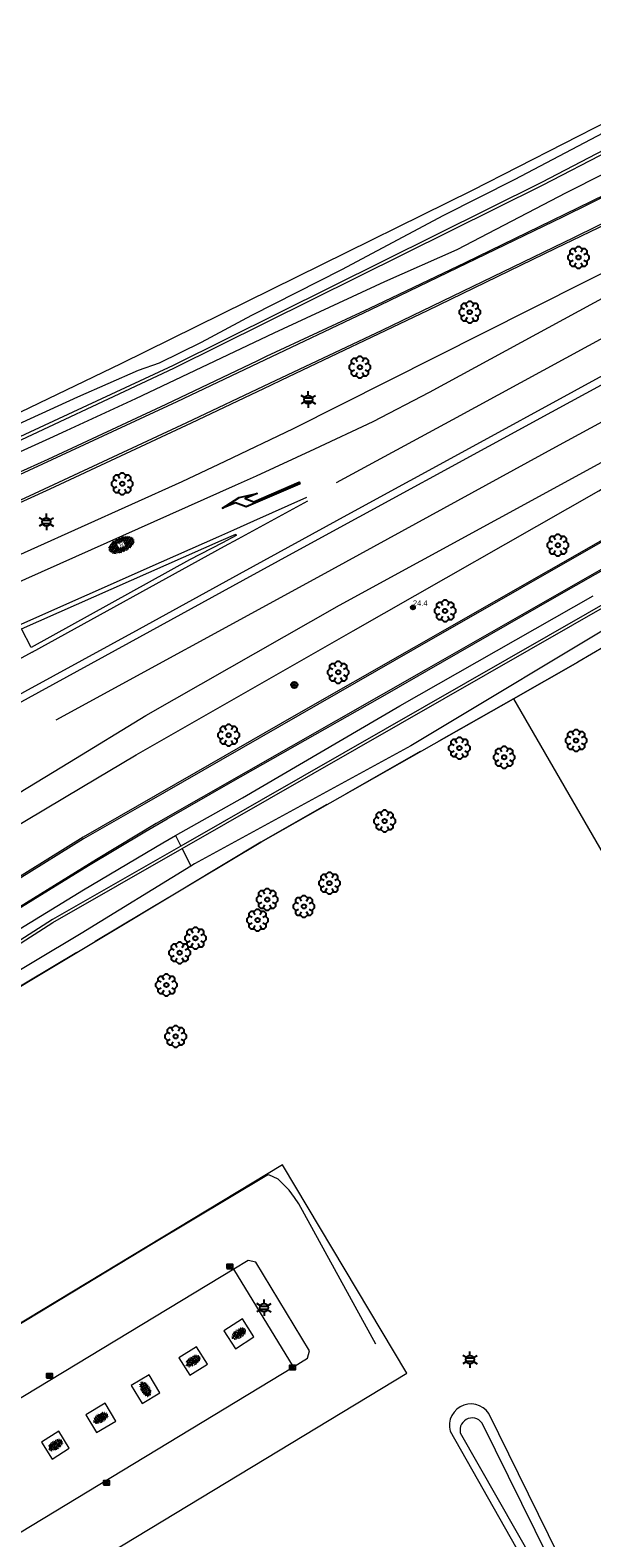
# Model space of a CAD drawing. Header units: metres. Extents: x 181682 to 183922, y 386244 to 387136.
# Tile 45 of 62: x 182940 to 182992, y 386692 to 386832. Entities that reach past the tile are written whole.
import ezdxf
from ezdxf.enums import TextEntityAlignment as Align

# ---------------------------------------------------------------- set-up
doc = ezdxf.new("R2010")
doc.units = ezdxf.units.M
doc.linetypes.add('IE-TERREINAFSCHEIDING', pattern=[10, 8, -2])
for name, color, linetype, lineweight in [('B-WE-GR-BOOM-S', 251, 'Continuous', 25), ('B-WE-GR-HAAG-GV', 251, 'GR-HAAG1', 13), ('B-WE-IE-TERREINAFSCHEIDING-G', 251, 'IE-TERREINAFSCHEIDING', 18), ('B-WE-IE-TERREINAFSCHEIDING_KUNSTMATIG_HEKWERK-G', 251, 'IE-TERREINAFSCHEIDING-KUNSTMATIG', 18), ('B-WE-KL-ET_LS_OV_LICHTMAST-S', 251, 'Continuous', 25), ('B-WE-OG-TOPOGRAFIE_TERREIN_AGRARISCH-GV', 251, 'Continuous', 18), ('B-WE-OG-TOPOGRAFIE_TERREIN_GROEN-SV', 251, 'Continuous', 25), ('B-WE-OG-TOPOGRAFIE_WATER-GV', 251, 'Continuous', 18), ('B-WE-OG-TOPOGRAFIE_WEG_BERM-GV', 251, 'Continuous', 18), ('B-WE-OG-TOPOGRAFIE_WEG_PARKEERPLAATS-GV', 251, 'Continuous', 18), ('B-WE-OG-TOPOGRAFIE_WEG_RIJWEG-GV', 251, 'Continuous', 18), ('B-WE-OG-TOPOGRAFIE_WEG_RIJWEG-SV', 251, 'Continuous', 25), ('B-WE-OG-TOPOGRAFIE_WEG_RIJWIELPAD-GV', 251, 'Continuous', 18), ('B-WE-OG-TOPOGRAFIE_WEG_VERHARD-G', 251, 'Continuous', 18), ('B-WE-RI-HWA_KOLK-S', 251, 'Continuous', 25), ('B-WE-VW-MARKERING-G', 251, 'Continuous', 18), ('B-WE-VW-MARKERING_PIJL-S', 251, 'Continuous', 25), ('B-WE-VW-VERKEERSTEKEN_BORD-S', 251, 'Continuous', 25), ('Label_puntobject', 7, 'Continuous', 25)]:
    doc.layers.add(name, color=color, linetype=linetype, lineweight=lineweight)
doc.layers.add('B-WE-IE-MEUBILAIR_WEGMEUBILAIR-S', color=251, linetype='Continuous')
doc.styles.add('NLCS-ISO', font='NLCS-ISO.ttf')
doc.styles.get("Standard").update_dxf_attribs({"font": 'arial.ttf'})
doc.linetypes.add('GR-HAAG1', pattern='A,6,[176,NLCS.SHX,S=0.125,R=0,X=0,Y=0],-2', length=8)
doc.linetypes.add('IE-TERREINAFSCHEIDING-KUNSTMATIG', pattern='A,4,[82,NLCS.SHX,S=0.75,R=90,X=0,Y=0],4,-2', length=10)

# ---------------------------------------------------------------- blocks, each defined once
blk = doc.blocks.new('SIE-WEG_VERKEERSBORD_ROND-SO')
for radius in [0.3, 0.3, 0.12]:
    blk.add_circle((0, 0), radius)
blk = doc.blocks.new('B-SIE-WEG_LICHTMAST-SO')
at = {"ltscale": 0.1}
for p, q in [((-0.33, 0.19), (-0.67, 0.39)), ((0, 0.39), (0, 0.77)), ((0.33, 0.19), (0.67, 0.39)), ((-0.33, -0.19), (-0.67, -0.39)), ((0, -0.39), (0, -0.77)), ((0.33, -0.19), (0.67, -0.39))]:
    blk.add_line(p, q, dxfattribs=at)
at = {"flags": 128}
for points in [[(-0.35, 0.15), (0.35, 0.15)], [(-0.35, -0.15), (0.35, -0.15)]]:
    blk.add_lwpolyline(points, dxfattribs=at)
at = {"ltscale": 0.1}
blk.add_circle((0, 0), 0.386, dxfattribs=at)
at = {"style": 'NLCS-ISO'}
blk.add_attdef('TYPE', text='', height=0.549, dxfattribs=at).set_placement((0, 0.77), align=Align.BOTTOM_CENTER)
blk = doc.blocks.new('SIE-WEG_PAAL_ALGEMEEN_TYPE_02-SO')
at = {"ltscale": 0.5}
h = blk.add_hatch(color=256, dxfattribs=at)
h.paths.add_polyline_path([(0, 0), (0.1875, 0, 0.41421356), (0, 0.1875)])
h.paths.add_polyline_path([(0, -0.1875), (0, 0), (-0.1875, 0, 0.41421356)])
for p, q in [((-0.1875, 0), (0.1875, 0)), ((0, -0.1875), (0, 0.1875))]:
    blk.add_line(p, q, dxfattribs=at)
blk.add_circle((0, 0), 0.1875, dxfattribs=at)
blk = doc.blocks.new('B-SRI-KOLK_COMBINATIE-SO')
for p, q in [((-0.28125, 0), (0.28125, 0.375)), ((0.28125, 0), (-0.28125, 0.375))]:
    blk.add_line(p, q)
at = {"flags": 128}
blk.add_lwpolyline([(-0.28125, 0), (0.28125, 0), (0.28125, 0.375), (-0.28125, 0.375)], close=True, dxfattribs=at)
blk = doc.blocks.new('SGR-BOOM_01')
at = {"layer": 'B-WE-GR-BOOM-S'}
for points in [[(-0.5, 0.25, 0), (-0.75, 0.38, 0), (-1, 0.12, 0), (-1, -0.12, 0), (-0.75, -0.38, 0), (-0.5, -0.25, 0)], [(-0.33, 0.8, 0), (-0.62, 0.8, 0), (-0.8, 0.62, 0), (-0.8, 0.33, 0)], [(0.25, 0.5, 0), (0.38, 0.75, 0), (0.12, 1, 0), (-0.12, 1, 0), (-0.38, 0.75, 0), (-0.25, 0.5, 0)], [(0.8, 0.33, 0), (0.8, 0.62, 0), (0.62, 0.8, 0), (0.33, 0.8, 0)], [(0.5, -0.25, 0), (0.75, -0.38, 0), (1, -0.12, 0), (1, 0.12, 0), (0.75, 0.38, 0), (0.5, 0.25, 0)], [(-0.8, -0.33, 0), (-0.8, -0.62, 0), (-0.62, -0.8, 0), (-0.33, -0.8, 0)], [(-0.25, -0.5, 0), (-0.38, -0.75, 0), (-0.12, -1, 0), (0.12, -1, 0), (0.38, -0.75, 0), (0.25, -0.5, 0)], [(0.33, -0.8, 0), (0.62, -0.8, 0), (0.8, -0.62, 0), (0.8, -0.33, 0)]]:
    blk.add_polyline3d(points, dxfattribs=at)
blk.add_circle((0, 0), 0.2, dxfattribs=at)
blk.add_circle((0, 0), 0.2, dxfattribs=at)
blk = doc.blocks.new('B-SVW-MARKERING_PIJL_RA_7.5')
blk.add_polyline3d([(0, 0, 0), (0, 0.07, 0), (5.45, 0.07, 0), (6.2, -0.68, 0), (7.5, -0.68, 0), (5.7, -0.98, 0), (4, -0.68, 0), (5.2, -0.68, 0), (4.6, -0.08, 0), (0, -0.08, 0)], close=True)
blk = doc.blocks.new('SGR-GRAS_01-SO')
at = {"ltscale": 0.1}
for p, q in [((-1.96, -0.07), (-1.98, 0)), ((-1.93, 0.19), (-1.93, 0.24)), ((-1.89, 0.24), (-1.92, 0.25)), ((-1.67, 0.02), (-1.6, 0.04)), ((-1.6, 0.24), (-1.65, 0.29)), ((-1.53, 0.32), (-1.6, 0.35)), ((-1.45, 0.64), (-1.52, 0.66)), ((-1.52, 0.19), (-1.44, 0.19)), ((-1.47, 0.58), (-1.48, 0.65)), ((-1.43, 0.48), (-1.35, 0.5)), ((-1.36, 0.21), (-1.43, 0.23)), ((-1.42, 0.13), (-1.36, 0.17)), ((-1.38, 0.11), (-1.32, 0.16)), ((-1.37, 0.01), (-1.38, 0.08)), ((-1.33, 0.11), (-1.33, 0.19)), ((-1.3, 0.76), (-1.32, 0.77)), ((-1.28, 0.68), (-1.28, 0.76)), ((-1.17, 0.39), (-1.23, 0.43)), ((-1.17, 0.24), (-1.22, 0.29)), ((-1.15, 0.65), (-1.21, 0.7)), ((-1.11, 0.17), (-1.04, 0.19)), ((-1.03, 0.03), (-1.1, 0.07)), ((-0.94, 0.84), (-1, 0.88)), ((-0.97, 0.51), (-0.92, 0.57)), ((-0.89, 0.5), (-0.97, 0.52)), ((-0.94, 0.19), (-0.87, 0.19)), ((-0.92, 0.42), (-0.86, 0.46)), ((-0.89, 0.81), (-0.82, 0.81)), ((-0.87, 0.66), (-0.89, 0.73)), ((-0.8, 0.06), (-0.88, 0.08)), ((-0.87, 0.62), (-0.8, 0.64)), ((-0.8, 0.47), (-0.87, 0.51)), ((-0.75, 0.24), (-0.8, 0.29)), ((-0.77, 0.09), (-0.79, 0.16)), ((-0.73, 0.65), (-0.78, 0.7)), ((-0.74, 0.03), (-0.73, 0.11)), ((-0.67, 0.11), (-0.73, 0.14)), ((-0.69, 0.61), (-0.68, 0.68)), ((-0.58, 0.92), (-0.64, 0.96)), ((-0.56, 0.92), (-0.51, 0.97)), ((-0.56, 0.32), (-0.48, 0.34)), ((-0.44, 0.55), (-0.51, 0.59)), ((-0.43, 0.78), (-0.5, 0.8)), ((-0.42, 0.71), (-0.36, 0.74)), ((-0.34, 0.35), (-0.41, 0.37)), ((-0.32, 0.24), (-0.38, 0.29)), ((-0.31, 0.19), (-0.37, 0.22)), ((-0.37, 0.19), (-0.29, 0.19)), ((-0.31, 0.65), (-0.36, 0.7)), ((-0.32, 0.81), (-0.24, 0.81)), ((-0.32, 0.77), (-0.24, 0.79)), ((-0.28, 0.73), (-0.29, 0.81)), ((-0.21, 1), (-0.27, 1.03)), ((-0.24, 0.02), (-0.17, 0.04)), ((-0.18, 0.17), (-0.19, 0.24)), ((-0.08, 0.63), (-0.14, 0.67)), ((-0.14, -0.04), (-0.14, 0.03)), ((-0.09, 0.53), (-0.09, 0.6)), ((-0.08, 0.16), (-0.03, 0.21)), ((-0.07, 0.19), (0, 0.23)), ((0.06, 0.27), (-0.01, 0.3)), ((0, 0.47), (0.07, 0.49)), ((0.1, 0.24), (0.05, 0.29)), ((0.13, 0.64), (0.06, 0.66)), ((0.07, 0.99), (0.14, 1.03)), ((0.12, 0.65), (0.07, 0.7)), ((0.22, 0.2), (0.15, 0.22)), ((0.21, 0.19), (0.28, 0.19)), ((0.29, 0.71), (0.22, 0.75)), ((0.24, 0.92), (0.31, 0.94)), ((0.26, 0.81), (0.33, 0.81)), ((0.32, 0.81), (0.3, 0.89)), ((0.31, 0.17), (0.39, 0.19)), ((0.32, 0.57), (0.38, 0.62)), ((0.42, 0.34), (0.36, 0.38)), ((0.42, 0.25), (0.4, 0.32)), ((0.43, 0.48), (0.49, 0.51)), ((0.53, 0.24), (0.47, 0.29)), ((0.54, 0.65), (0.49, 0.7)), ((0.56, -0.02), (0.49, 0.02)), ((0.5, 0.45), (0.51, 0.53)), ((0.59, 0.93), (0.52, 0.94)), ((0.55, 0.62), (0.63, 0.64)), ((0.65, 0.79), (0.58, 0.83)), ((0.68, 0.49), (0.61, 0.51)), ((0.77, 0.05), (0.7, 0.07)), ((0.78, 0.42), (0.72, 0.46)), ((0.78, 0.19), (0.86, 0.19)), ((0.83, 0.81), (0.91, 0.81)), ((0.92, 0.06), (0.85, 0.09)), ((0.87, 0.31), (0.94, 0.33)), ((0.95, 0.24), (0.9, 0.29)), ((0.91, 0.89), (0.91, 0.92)), ((0.97, 0.65), (0.91, 0.7)), ((0.93, 0.76), (0.99, 0.8)), ((1.01, 0.87), (0.95, 0.91)), ((1.01, 0.33), (1, 0.4)), ((1.15, 0.78), (1.08, 0.8)), ((1.15, 0.5), (1.08, 0.54)), ((1.1, 0.38), (1.1, 0.45)), ((1.11, 0.77), (1.18, 0.79)), ((1.24, 0.34), (1.17, 0.36)), ((1.18, 0.01), (1.26, 0.03)), ((1.21, 0.21), (1.26, 0.26)), ((1.28, 0.14), (1.22, 0.17)), ((1.28, 0.25), (1.35, 0.29)), ((1.37, 0.24), (1.32, 0.29)), ((1.39, 0.65), (1.34, 0.7)), ((1.36, 0.19), (1.43, 0.19)), ((1.42, 0.46), (1.5, 0.48)), ((1.51, 0.58), (1.44, 0.62)), ((1.64, 0.21), (1.58, 0.25)), ((1.61, 0.41), (1.59, 0.48)), ((1.69, 0.3), (1.7, 0.37)), ((1.79, 0.19), (1.72, 0.21)), ((1.74, 0.16), (1.81, 0.18)), ((1.8, 0.24), (1.75, 0.29)), ((1.93, 0.19), (1.95, 0.19)), ((-1.92, -0.16), (-1.85, -0.12)), ((-1.82, -0.08), (-1.9, -0.06)), ((-1.76, -0.13), (-1.82, -0.09)), ((-1.78, -0.3), (-1.73, -0.25)), ((-1.62, -0.5), (-1.69, -0.46)), ((-1.63, -0.57), (-1.68, -0.52)), ((-1.61, -0.17), (-1.67, -0.11)), ((-1.57, -0.44), (-1.49, -0.44)), ((-1.54, -0.66), (-1.5, -0.64)), ((-1.4, -0.05), (-1.46, -0.01)), ((-1.38, -0.46), (-1.38, -0.39)), ((-1.35, -0.28), (-1.28, -0.26)), ((-1.27, -0.23), (-1.34, -0.21)), ((-1.26, -0.42), (-1.33, -0.38)), ((-1.27, -0.56), (-1.28, -0.48)), ((-1.21, -0.57), (-1.26, -0.52)), ((-1.18, -0.67), (-1.25, -0.65)), ((-1.19, -0.17), (-1.24, -0.11)), ((-1.13, -0.78), (-1.19, -0.75)), ((-1.06, -0.39), (-1, -0.35)), ((-1.04, -0.58), (-0.97, -0.57)), ((-0.99, -0.44), (-0.92, -0.44)), ((-0.9, -0.34), (-0.96, -0.3)), ((-0.9, -0.65), (-0.84, -0.6)), ((-0.84, -0.94), (-0.85, -0.93)), ((-0.78, -0.57), (-0.84, -0.52)), ((-0.76, -0.7), (-0.83, -0.67)), ((-0.76, -0.17), (-0.82, -0.11)), ((-0.8, -0.13), (-0.73, -0.11)), ((-0.71, -0.38), (-0.79, -0.36)), ((-0.79, -0.54), (-0.78, -0.46)), ((-0.72, -0.89), (-0.65, -0.87)), ((-0.71, -0.9), (-0.64, -0.86)), ((-0.62, -0.82), (-0.7, -0.8)), ((-0.67, -0.48), (-0.69, -0.4)), ((-0.53, -0.26), (-0.6, -0.22)), ((-0.58, -0.99), (-0.59, -0.97)), ((-0.57, -0.1), (-0.5, -0.06)), ((-0.49, -0.25), (-0.44, -0.19)), ((-0.48, -0.44), (-0.41, -0.42)), ((-0.4, -0.63), (-0.46, -0.59)), ((-0.38, -0.98), (-0.43, -0.93)), ((-0.42, -0.44), (-0.34, -0.44)), ((-0.36, -0.57), (-0.41, -0.52)), ((-0.34, -0.17), (-0.39, -0.11)), ((-0.26, -0.99), (-0.33, -0.95)), ((-0.25, -0.09), (-0.32, -0.07)), ((-0.17, -0.18), (-0.24, -0.14)), ((-0.16, -0.53), (-0.23, -0.51)), ((-0.21, -0.61), (-0.15, -0.58)), ((-0.19, -0.62), (-0.19, -0.54)), ((-0.17, -0.74), (-0.1, -0.72)), ((-0.07, -0.97), (-0.14, -0.95)), ((-0.04, -0.55), (-0.1, -0.51)), ((-0.08, -0.4), (-0.09, -0.32)), ((-0.01, -1.01), (0.04, -0.95)), ((0.05, -0.98), (0, -0.93)), ((0.07, -0.57), (0.01, -0.52)), ((0.02, -0.96), (0.01, -0.89)), ((0.08, -0.17), (0.03, -0.11)), ((0.1, -0.91), (0.03, -0.88)), ((0.07, -0.29), (0.14, -0.27)), ((0.19, -0.1), (0.13, -0.06)), ((0.16, -0.44), (0.23, -0.44)), ((0.17, -1.04), (0.22, -1.02)), ((0.31, -0.24), (0.24, -0.22)), ((0.33, -0.47), (0.26, -0.43)), ((0.29, -0.33), (0.35, -0.29)), ((0.4, -0.68), (0.32, -0.66)), ((0.39, -0.6), (0.45, -0.55)), ((0.39, -0.59), (0.46, -0.57)), ((0.4, -0.69), (0.41, -0.62)), ((0.46, -0.83), (0.4, -0.8)), ((0.47, -0.98), (0.42, -0.93)), ((0.49, -0.57), (0.44, -0.52)), ((0.45, -0.12), (0.46, -0.05)), ((0.51, -0.17), (0.45, -0.11)), ((0.52, -0.32), (0.5, -0.24)), ((0.62, -0.88), (0.6, -0.81)), ((0.63, -0.14), (0.7, -0.12)), ((0.69, -0.39), (0.62, -0.35)), ((0.64, -0.84), (0.71, -0.81)), ((0.7, -0.89), (0.77, -0.88)), ((0.73, -0.44), (0.81, -0.44)), ((0.82, -0.76), (0.76, -0.72)), ((0.78, -0.04), (0.85, 0)), ((0.86, -0.39), (0.79, -0.37)), ((0.8, -0.19), (0.85, -0.14)), ((0.86, -0.94), (0.84, -0.93)), ((0.91, -0.57), (0.86, -0.52)), ((0.93, -0.17), (0.88, -0.11)), ((0.95, -0.83), (0.88, -0.81)), ((0.94, -0.44), (1.01, -0.42)), ((1.05, -0.31), (0.99, -0.27)), ((1, -0.77), (1, -0.7)), ((1.05, -0.2), (1.05, -0.12)), ((1.11, -0.24), (1.1, -0.16)), ((1.19, -0.68), (1.12, -0.64)), ((1.14, -0.56), (1.21, -0.52)), ((1.21, -0.8), (1.2, -0.73)), ((1.33, -0.1), (1.26, -0.08)), ((1.26, -0.75), (1.33, -0.73)), ((1.34, -0.57), (1.29, -0.52)), ((1.36, -0.17), (1.3, -0.11)), ((1.31, -0.44), (1.38, -0.44)), ((1.42, -0.23), (1.35, -0.19)), ((1.42, -0.54), (1.35, -0.52)), ((1.55, -0.6), (1.49, -0.56)), ((1.5, -0.29), (1.57, -0.27)), ((1.64, -0.27), (1.65, -0.2)), ((1.64, -0.27), (1.7, -0.23)), ((1.68, -0.55), (1.74, -0.5)), ((1.71, -0.16), (1.69, -0.09)), ((1.78, -0.15), (1.71, -0.11)), ((1.71, -0.52), (1.71, -0.52)), ((1.78, -0.17), (1.73, -0.11)), ((1.88, -0.25), (1.81, -0.23))]:
    blk.add_line(p, q, dxfattribs=at)
at = {"ltscale": 0.1, "style": 'NLCS-ISO'}
blk.add_attdef('TYPE', text='', height=0.5, dxfattribs=at).set_placement((3.47, -0.02), align=Align.MIDDLE_CENTER)
blk = doc.blocks.new('SVH-GESLOTEN-SO')
at = {"linetype": 'Continuous', "lineweight": 0}
for p, q in [((-1.68, -0.04), (-0.19, 0.87)), ((-1.66, 0.12), (0.02, -0.91)), ((-1.63, -0.24), (0.18, 0.87)), ((-1.62, 0.22), (-0.67, 0.81)), ((-1.58, 0.3), (0.36, -0.89)), ((-1.52, -0.4), (-0.45, 0.26)), ((-1.45, 0.44), (-0.45, -0.17)), ((-1.37, -0.53), (-0.45, 0.03)), ((-1.28, 0.57), (-0.45, 0.06)), ((-1.08, 0.67), (-0.45, 0.29)), ((-0.84, 0.76), (-0.1, 0.3)), ((-0.58, 0.82), (0.27, 0.3)), ((-0.44, -0.88), (1.54, 0.34)), ((-0.37, 0.3), (0.5, 0.84)), ((-0.28, 0.87), (1.6, -0.28)), ((-0.12, -0.9), (1.64, 0.17)), ((0, 0.3), (0.77, 0.78)), ((0.08, 0.88), (1.67, -0.1)), ((0.37, 0.3), (1.01, 0.69)), ((0.37, 0.08), (1.22, 0.6)), ((0.37, -0.15), (1.4, 0.48)), ((0.37, 0.24), (1.48, -0.43)), ((0.37, 0.02), (1.32, -0.57)), ((0.52, 0.83), (1.65, 0.14)), ((-1.67, -0.1), (-0.39, -0.88)), ((-1.45, -0.46), (-1.04, -0.72)), ((-1.18, -0.65), (-0.45, -0.2)), ((-0.97, -0.74), (-0.24, -0.3)), ((-0.72, -0.82), (0.13, -0.3)), ((-0.23, -0.3), (0.65, -0.84)), ((0.14, -0.3), (0.91, -0.77)), ((0.27, -0.9), (1.68, -0.04)), ((0.37, -0.21), (1.13, -0.68)), ((0.8, -0.8), (1.57, -0.33))]:
    blk.add_line(p, q, dxfattribs=at)
at = {"linetype": 'Continuous', "lineweight": 0, "style": 'NLCS-ISO'}
blk.add_text('R', height=0.54, dxfattribs=at).set_placement((0, 0), align=Align.MIDDLE_CENTER)

msp = doc.modelspace()

# ---------------------------------------------------------------- linework, layer by layer
at = {"layer": 'B-WE-GR-HAAG-GV'}
msp.add_line((182964.184, 386707.593), (182958.605, 386716.715), dxfattribs=at)
msp.add_polyline3d([(182964.184, 386707.593, 0), (182965.495, 386708.409, 0), (182965.657, 386709.085, 0), (182960.651, 386717.379, 0), (182959.954, 386717.531, 0), (182958.605, 386716.715, 0)], dxfattribs=at)
at = {"layer": 'B-WE-IE-TERREINAFSCHEIDING-G'}
for points in [[(183088.602, 386829.348, 25.513), (183068.579, 386817.816, 25.596), (183041.197, 386802.19, 25.628), (183027.843, 386794.884, 25.634), (182990.687, 386773.354, 25.563)], [(182990.687, 386773.354, 25.563), (182984.683, 386769.94, 25.525), (182961.124, 386756.542, 25.376), (182933.881, 386740.208, 25.655), (182911.893, 386726.534, 25.672), (182911.032, 386725.999, 25.673), (182895.045, 386716.059, 25.617)]]:
    msp.add_polyline3d(points, dxfattribs=at)
at = {"layer": 'B-WE-IE-TERREINAFSCHEIDING_KUNSTMATIG_HEKWERK-G'}
msp.add_polyline3d([(182984.683, 386769.94, 25.525), (182996.05, 386750.286, 26.886), (183008.319, 386729.662, 27.156)], dxfattribs=at)
at = {"layer": 'B-WE-OG-TOPOGRAFIE_TERREIN_AGRARISCH-GV'}
msp.add_polyline3d([(183006.391, 386830.417, 26.093), (182980.843, 386817.345, 25.981), (182948.064, 386801.188, 25.127), (182932.752, 386793.815, 25.127), (182928.743, 386791.884, 25.127), (182898.737, 386778.121, 25.099), (182877.252, 386768.685, 25.132), (182871.526, 386766.171, 25.141), (182863.096, 386762.253, 24.767), (182862.274, 386761.871, 24.73), (182861.164, 386761.357, 24.726), (182841.719, 386752.363, 24.657), (182841.425, 386752.227, 24.657), (182840.782, 386751.93, 24.657)], dxfattribs=at)
at = {"layer": 'B-WE-OG-TOPOGRAFIE_WATER-GV'}
for p, q in [((182953.167, 386757.168, 24.973), (182953.667, 386756.184, 24.187)), ((182953.788, 386755.946, 24.217), (182954.611, 386754.324, 25.51))]:
    msp.add_line(p, q, dxfattribs=at)
for points in [[(183012.261, 386831.088, 24.319), (182987.321, 386818.09, 24.266), (182952.963, 386801.017, 24.362), (182935.081, 386792.719, 24.252)], [(182935.227, 386792.431, 24.299), (182953.025, 386800.781, 24.383), (182987.417, 386817.851, 24.319), (183012.389, 386830.804, 24.293)], [(183003.484, 386824.139, 25.091), (182989.601, 386817.141, 25.08), (182979.418, 386811.824, 25.101), (182972.659, 386808.842, 25.08), (182962.336, 386804.05, 24.825), (182949.429, 386797.908, 25.069), (182941.771, 386794.367, 25.059), (182935.646, 386791.602, 25.041)], [(182934.552, 386793.763, 25.061), (182937.059, 386794.903, 25.091), (182944.053, 386798.093, 24.907), (182949.725, 386800.597, 24.651), (182951.668, 386801.262, 24.568), (182955.595, 386803.211, 24.833), (182960.287, 386805.708, 25.065), (182968.678, 386809.99, 25.062), (182978.194, 386815.052, 25.628), (182984.791, 386818.365, 25.418), (182993.703, 386823.081, 25.504)], [(183010.622, 386788.812, 24.158), (182953.667, 386756.184, 24.187)], [(182953.788, 386755.946, 24.217), (183010.583, 386788.477, 24.153)], [(182953.167, 386757.168, 24.973), (182959.414, 386760.699, 25.002), (182974.101, 386769.258, 24.7), (182992.143, 386779.55, 24.789)], [(182996.035, 386778.116, 25.563), (182975.125, 386765.527, 25.498), (182954.929, 386754.519, 25.504), (182954.611, 386754.324, 25.51)], [(182848.614, 386690.959, 24.836), (182855.501, 386695.412, 24.827), (182866.092, 386702.135, 24.784), (182875.614, 386708.303, 24.792), (182888.135, 386716.388, 24.897), (182900.515, 386724.292, 24.784), (182912.784, 386731.949, 24.845), (182922.466, 386738.045, 24.854), (182934.594, 386746.005, 24.976), (182944.582, 386752.105, 24.95), (182951.982, 386756.499, 24.967), (182953.167, 386757.168, 24.973)], [(182953.667, 386756.184, 24.187), (182941.693, 386749.325, 24.193), (182921.486, 386736.359, 24.169), (182885.073, 386713.373, 24.136), (182854.789, 386693.66, 24.258), (182837.135, 386682.143, 24.356), (182820.47, 386669.874, 24.353), (182809.627, 386660.66, 24.559), (182796.916, 386648.226, 24.566), (182782.073, 386631.34, 24.595), (182767.931, 386615.717, 24.56), (182765.907, 386613.065, 24.658), (182764.589, 386610.357, 24.708), (182764.725, 386608.282, 24.584), (182765.26, 386606.926, 24.485)], [(182765.634, 386607.196, 24.504), (182765.507, 386608.317, 24.554), (182765.541, 386610.573, 24.642), (182766.417, 386612.551, 24.7), (182768.411, 386615.38, 24.552), (182782.215, 386630.931, 24.53), (182797.195, 386648.004, 24.54), (182805.524, 386656.17, 24.549), (182809.773, 386660.335, 24.553), (182820.681, 386669.595, 24.309), (182837.16, 386681.797, 24.249), (182854.942, 386693.481, 24.256), (182885.102, 386713.124, 24.116), (182921.713, 386736.203, 24.251), (182941.738, 386749.044, 24.231), (182953.788, 386755.946, 24.217)], [(182954.611, 386754.324, 25.51), (182944.373, 386748.04, 25.703), (182935.666, 386742.835, 25.619), (182922.464, 386734.213, 25.717), (182911.361, 386727.383, 25.717), (182896.122, 386717.647, 25.572), (182882.153, 386708.82, 25.465), (182873.821, 386703.763, 25.228), (182862.135, 386696.526, 24.925), (182855.775, 386692.606, 24.928), (182850.079, 386688.951, 24.795)], [(182991.678, 386684.387, 0), (182982.39, 386703.25, 0), (182982.151, 386703.541, 0), (182981.863, 386703.782, 0), (182981.534, 386703.966, 0), (182981.177, 386704.085, 0), (182980.804, 386704.136, 0), (182980.429, 386704.116, 0), (182980.063, 386704.027, 0), (182979.72, 386703.871, 0), (182979.413, 386703.655, 0), (182979.151, 386703.384, 0), (182978.944, 386703.07, 0), (182978.799, 386702.723, 0), (182978.721, 386702.355, 0), (182978.713, 386701.978, 0), (182978.776, 386701.607, 0), (182987.944, 386685.44, 0)], [(182990.416, 386684.841, 0), (182981.771, 386702.352, 0), (182981.635, 386702.51, 0), (182981.473, 386702.641, 0), (182981.289, 386702.74, 0), (182981.091, 386702.804, 0), (182980.884, 386702.83, 0), (182980.676, 386702.818, 0), (182980.473, 386702.769, 0), (182980.283, 386702.683, 0), (182980.112, 386702.564, 0), (182979.965, 386702.415, 0), (182979.848, 386702.243, 0), (182979.765, 386702.052, 0), (182979.718, 386701.849, 0), (182979.708, 386701.64, 0), (182979.737, 386701.434, 0), (182988.449, 386686.118, 0)]]:
    msp.add_polyline3d(points, dxfattribs=at)
at = {"layer": 'B-WE-OG-TOPOGRAFIE_WEG_BERM-GV'}
for points in [[(182955.267, 386753.031, 25.51), (182961.124, 386756.542, 25.376), (182984.683, 386769.94, 25.525), (182990.687, 386773.354, 25.563)], [(182895.045, 386716.059, 25.617), (182933.881, 386740.208, 25.655), (182955.267, 386753.031, 25.51)]]:
    msp.add_polyline3d(points, dxfattribs=at)
at = {"layer": 'B-WE-OG-TOPOGRAFIE_WEG_PARKEERPLAATS-GV'}
for points in [[(182958.76, 386709.293, 0), (182960.489, 386710.406, 0), (182959.417, 386712.073, 0), (182957.688, 386710.96, 0), (182958.76, 386709.293, 0)], [(182955.123, 386709.467, 0), (182953.484, 386708.425, 0), (182954.504, 386706.821, 0), (182956.144, 386707.863, 0), (182955.123, 386709.467, 0)], [(182950.702, 386706.857, 0), (182949.042, 386705.864, 0), (182950.05, 386704.18, 0), (182951.71, 386705.173, 0), (182950.702, 386706.857, 0)], [(182946.61, 386704.194, 0), (182944.811, 386703.132, 0), (182945.799, 386701.458, 0), (182947.598, 386702.52, 0), (182946.61, 386704.194, 0)], [(182941.667, 386698.999, 0), (182943.267, 386700.002, 0), (182942.277, 386701.581, 0), (182940.677, 386700.578, 0), (182941.667, 386698.999, 0)]]:
    msp.add_polyline3d(points, dxfattribs=at)
at = {"layer": 'B-WE-OG-TOPOGRAFIE_WEG_RIJWEG-GV'}
for p, q in [((182939.677, 386783.82, 25.436), (182935.13, 386781.773, 25.45)), ((182944.437, 386761.684, 25.409), (182949.503, 386764.695, 25.428)), ((182958.605, 386716.715), (182902.271, 386682.635)), ((182907.777, 386673.455), (182964.184, 386707.593))]:
    msp.add_line(p, q, dxfattribs=at)
for points in [[(183053.406, 386840.577, 25.583), (183031.97, 386829.028, 25.539), (183018.397, 386822.134, 25.521), (182996.826, 386811.568, 25.513), (182986.303, 386806.289, 25.472), (182964.154, 386795.106, 25.365), (182957.763, 386792.065, 25.382)], [(182949.503, 386764.695, 25.428), (182969.743, 386776.279, 25.509), (182992.66, 386789.324, 25.535), (183004.053, 386796.411, 25.557), (183022.392, 386807.239, 25.545), (183042.658, 386818.553, 25.583), (183060.179, 386828.176, 25.598)], [(182957.763, 386792.065, 25.382), (182953.762, 386790.161, 25.393), (182939.677, 386783.82, 25.436)], [(182907.274, 386739.105, 25.197), (182910.091, 386740.904, 25.228), (182930.38, 386753.328, 25.355), (182944.437, 386761.684, 25.409)], [(182921.067, 386635.223, 0), (182919.431, 386636.788, 0), (182919.087, 386637.452, 0), (182905.387, 386660.203, 0), (182906.515, 386665.704, 0), (182907.451, 386666.296, 0), (182974.761, 386707.009, 0), (182963.159, 386726.45, 0), (182889.002, 386681.622, 0), (182888.253, 386680.946, 0), (182886.864, 386676.929, 0), (182886.737, 386671.024, 0), (182885.888, 386668.172, 0)]]:
    msp.add_polyline3d(points, dxfattribs=at)
at = {"layer": 'B-WE-OG-TOPOGRAFIE_WEG_RIJWIELPAD-GV'}
for points in [[(183050.467, 386845.958, 25.258), (183048.354, 386844.791, 25.262), (183037.59, 386839.078, 25.218), (183033.389, 386836.948, 25.218), (183025.779, 386833.099, 25.21), (183016.902, 386828.635, 25.21), (183002.975, 386821.718, 25.192), (182988.297, 386814.559, 25.183), (182980.195, 386810.611, 25.21), (182971.271, 386806.329, 25.21), (182961.624, 386801.858, 25.175), (182960.82, 386801.474, 25.174)], [(182962.065, 386799.195, 25.279), (182963.104, 386799.688, 25.288), (182976.69, 386806.167, 25.28), (182988.659, 386811.963, 25.227), (182997.441, 386816.214, 25.236), (183004.301, 386819.71, 25.288), (183015.928, 386825.42, 25.323), (183025.986, 386830.376, 25.306), (183038.801, 386836.848, 25.297), (183049.77, 386842.661, 25.271), (183051.691, 386843.717, 25.28)], [(183062.234, 386824.414, 25.321), (183053.475, 386819.393, 25.291), (183038.321, 386810.655, 25.361), (183021.174, 386800.887, 25.291), (183006.78, 386792.645, 25.291), (182993.018, 386784.774, 25.23), (182978.037, 386776.218, 25.23), (182975.428, 386774.726, 25.227)], [(182976.623, 386772.538, 25.148), (182988.507, 386779.371, 25.169), (183007.863, 386790.398, 25.237), (183022.504, 386798.761, 25.153), (183036.916, 386807.017, 25.23), (183047.416, 386813.051, 25.24), (183057.034, 386818.565, 25.245), (183062.82, 386821.893, 25.325), (183063.426, 386822.229, 25.324)], [(182960.82, 386801.474, 25.174), (182952.283, 386797.395, 25.166), (182941.252, 386792.265, 25.148), (182936.425, 386790.063, 25.145), (182928.603, 386786.493, 25.14), (182917.667, 386781.517, 25.122), (182905.218, 386775.879, 25.131), (182893.873, 386770.699, 25.131), (182879.434, 386764.206, 25.131)], [(182937.594, 386787.759, 25.222), (182941.489, 386789.529, 25.218), (182954.652, 386795.674, 25.21), (182962.065, 386799.195, 25.279)], [(182975.428, 386774.726, 25.227), (182964.209, 386768.31, 25.212), (182955.06, 386763.057, 25.247), (182951.285, 386760.884, 25.235)], [(182952.381, 386758.718, 25.158), (182958.289, 386762.122, 25.177), (182973.165, 386770.549, 25.142), (182976.623, 386772.538, 25.148)], [(182951.285, 386760.884, 25.235), (182944.557, 386757.011, 25.212), (182932.496, 386749.517, 25.064), (182914.309, 386737.825, 24.994), (182902.094, 386729.921, 24.852), (182890.165, 386722.252, 24.823)], [(182891.365, 386720.06, 24.749), (182892.121, 386720.546, 24.749), (182901.81, 386726.798, 24.819), (182912.27, 386733.516, 24.906), (182921.275, 386739.305, 24.959), (182929.066, 386744.34, 25.02), (182937.996, 386750.017, 25.09), (182945.063, 386754.365, 25.142), (182950.318, 386757.53, 25.151), (182952.381, 386758.718, 25.158)]]:
    msp.add_polyline3d(points, dxfattribs=at)
at = {"layer": 'B-WE-OG-TOPOGRAFIE_WEG_VERHARD-G'}
msp.add_polyline3d([(182971.869, 386709.706, 26.465), (182964.661, 386722.813, 26.498), (182964.278, 386723.402, 26.498), (182963.774, 386724.077, 26.477), (182962.745, 386725.106, 26.48), (182961.884, 386725.525, 26.477), (182961.698, 386725.453, 26.465), (182951.079, 386719.117, 26.435), (182933.869, 386708.672, 26.394), (182918.471, 386699.362, 26.412), (182902.098, 386689.507, 26.412)], dxfattribs=at)
at = {"layer": 'B-WE-VW-MARKERING-G'}
for p, q in [((182959.012, 386784.856), (182965.509, 386788.406, 25.592)), ((182960.49, 386786.528, 25.588), (182965.436, 386788.728, 25.6)), ((182957.199, 386785.065, 25.58), (182958.619, 386785.696)), ((182958.619, 386785.696), (182960.49, 386786.528, 25.588))]:
    msp.add_line(p, q, dxfattribs=at)
for points in [[(182942.041, 386767.955, 25.587), (182966.45, 386781.285, 25.6), (182988.658, 386793.443, 25.607), (183002.787, 386801.125, 25.634), (183019.318, 386810.079, 25.632), (183041.256, 386822.033, 25.686), (183058.415, 386831.405, 25.691), (183068.66, 386837.001, 25.694), (183089.679, 386848.433, 25.734), (183114.343, 386861.817, 25.782), (183140.029, 386875.828, 25.808), (183146.246, 386879.214, 25.813), (183167.205, 386890.63, 25.832), (183192.653, 386904.49, 25.853)], [(183152.246, 386890.198, 25.761), (183152.229, 386890.191, 25.761), (183143.765, 386886.405, 25.782), (183116.536, 386874.455, 25.645), (183113.844, 386873.132, 25.605), (183092.755, 386861.611, 25.602), (183067.354, 386847.757, 25.599), (183053.577, 386840.263, 25.574), (183053.256, 386840.088, 25.573), (183040.088, 386832.918, 25.594), (183017.68, 386820.706, 25.597), (182997.932, 386809.974, 25.547), (182976.846, 386798.51, 25.515), (182971.563, 386795.768, 25.491), (182966.141, 386793.21, 25.476), (182960.69, 386790.705, 25.463), (182958.747, 386789.837, 25.467), (182936.223, 386779.776, 25.513), (182935.961, 386779.659, 25.514)], [(183143.474, 386885.482, 25.849), (183116.975, 386871.094, 25.783), (183095.215, 386859.21, 25.775), (183069.745, 386845.342, 25.751), (183055.135, 386837.41, 25.71), (183045.432, 386832.141, 25.682), (183022.651, 386819.715, 25.69), (183004.376, 386809.76, 25.655), (182979.022, 386795.96, 25.635), (182968.166, 386790.071, 25.659)], [(182814.588, 386734.665, 25.093), (182815.644, 386735.154, 25.073), (182834.067, 386743.484, 25.077), (182852.624, 386751.886, 25.073), (182869.723, 386759.599, 25.072), (182870.521, 386759.959, 25.072), (182888.66, 386768.23, 25.106), (182902.202, 386774.263, 25.1), (182925.029, 386784.651, 25.134), (182938.651, 386790.868, 25.141), (182953.313, 386797.663, 25.163), (182960.925, 386801.281, 25.167), (182971.4, 386806.26, 25.172), (182989.295, 386814.91, 25.177), (183007.122, 386823.707, 25.239)], [(182839.751, 386743.747, 25.141), (182850.319, 386748.598, 25.126), (182870.782, 386757.663, 25.126), (182871.55, 386758.003, 25.126), (182889.575, 386766.159, 25.124), (182903.099, 386772.272, 25.148), (182925.92, 386782.643, 25.182), (182939.557, 386788.853, 25.197), (182954.24, 386795.72, 25.262), (182961.968, 386799.373, 25.25), (182972.437, 386804.321, 25.233), (182990.325, 386812.971, 25.216), (183008.1, 386821.726, 25.234)], [(183035.635, 386809.002, 25.362), (182975.509, 386774.578, 25.252), (182950.242, 386760.112, 25.206), (182944.597, 386756.863, 25.042), (182932.57, 386749.41, 25.055), (182915.016, 386738.06, 24.947), (182894.072, 386724.594, 24.783), (182890.236, 386722.122, 24.784), (182872.956, 386710.983, 24.79), (182854.046, 386698.871, 24.816), (182841.499, 386690.751, 24.894)], [(183036.84, 386807.137, 25.253), (182976.548, 386772.675, 25.114), (182951.361, 386758.279, 25.056), (182945.788, 386754.936, 25.07), (182934.012, 386747.649, 25.022), (182916.29, 386736.234, 24.898), (182895.267, 386722.711, 24.735), (182891.31, 386720.161, 24.734), (182874.161, 386709.108, 24.727), (182855.25, 386697.027, 24.757), (182842.759, 386688.926, 24.864)], [(182738.158, 386660.778, 22.559), (182760.552, 386673.013, 22.94), (182780.999, 386684.168, 23.465), (182793.327, 386690.9, 23.782), (182801.515, 386695.371, 23.993), (182822.045, 386706.616, 24.452), (182840.702, 386716.775, 24.756), (182858.411, 386726.434, 24.985), (182865.287, 386730.214, 25.116), (182870.507, 386733.083, 25.215), (182881.068, 386738.872, 25.312), (182890.151, 386743.851, 25.395), (182909.689, 386754.514, 25.53), (182928.376, 386764.753, 25.613), (182949.802, 386776.463, 25.681), (182959.147, 386781.587, 25.686), (182969.519, 386787.274, 25.692), (182980.593, 386793.305, 25.707), (183000.188, 386804.007, 25.701)], [(182738.48, 386660.174, 22.56), (182761.161, 386672.535, 22.95), (182781.195, 386683.488, 23.461), (182793.663, 386690.282, 23.784), (182801.514, 386694.559, 23.988), (182822.997, 386706.311, 24.468), (182840.986, 386716.139, 24.759), (182858.736, 386725.829, 24.99), (182865.624, 386729.599, 25.107), (182874.912, 386734.682, 25.264), (182881.413, 386738.241, 25.319), (182890.822, 386743.391, 25.399), (182910.095, 386753.912, 25.526), (182923.824, 386761.454, 25.602), (182948.883, 386775.175, 25.671), (182959.478, 386780.984, 25.682), (182964.436, 386783.702, 25.687), (182988.281, 386796.717, 25.711), (182999.668, 386802.904, 25.698)], [(182830.463, 386690.564, 25.205), (182850.078, 386704.402, 25.072), (182870.047, 386717.849, 25.029), (182886.645, 386728.682, 25.077), (182886.669, 386728.698, 25.077), (182886.708, 386728.724, 25.077), (182897.441, 386735.563, 25.173), (182906.193, 386741.085, 25.245), (182914.174, 386746.122, 25.31), (182928.58, 386755.099, 25.402), (182943.272, 386764.02, 25.48), (182950.41, 386768.355, 25.518), (182968.482, 386778.665, 25.557), (182990.885, 386790.884, 25.603), (183003, 386797.499, 25.575)], [(182957.418, 386784.696, 25.619), (182958.788, 386785.303, 25.619), (182958.839, 386785.169, 25.61), (182957.54, 386784.49, 25.607), (182954.475, 386782.888, 25.601), (182939.701, 386774.726, 25.671), (182938.819, 386776.462, 25.619), (182957.418, 386784.696, 25.619)], [(182937.988, 386776.553, 25.579), (182951.874, 386782.697, 25.567), (182957.199, 386785.065, 25.58)], [(182939.81, 386774.274, 25.646), (182957.739, 386784.154, 1.701), (182959.012, 386784.856, 0)], [(182939.81, 386774.274, 25.646), (182927.261, 386767.433, 25.545), (182907.74, 386756.733, 25.457), (182889.071, 386746.542, 25.33), (182879.686, 386741.395, 25.246), (182869.392, 386735.75, 25.153)]]:
    msp.add_polyline3d(points, dxfattribs=at)

# ---------------------------------------------------------------- block references
at = {"layer": 'B-WE-GR-BOOM-S'}
for p in [(182990.76, 386811.109, 25.038), (182980.616, 386806.003, 25.359), (182970.368, 386800.868, 25.059), (182948.2, 386789.99, 25.029), (182988.841, 386784.256, 25.269), (182978.318, 386778.128, 25.402), (182968.346, 386772.4, 25.402), (182958.131, 386766.532, 25.306), (182990.539, 386766.038, 26.688), (182979.65, 386765.33, 26.857), (182983.828, 386764.469, 26.857), (182972.68, 386758.522, 26.867), (182967.526, 386752.726, 26.878), (182961.727, 386751.196, 26.881), (182965.15, 386750.551, 26.881), (182960.825, 386749.278, 26.895), (182955.026, 386747.59, 26.926), (182953.557, 386746.234, 26.922), (182952.318, 386743.225, 26.919), (182953.186, 386738.427, 26.912)]:
    msp.add_blockref('SGR-BOOM_01', p, dxfattribs=at)
at = {"layer": 'B-WE-IE-MEUBILAIR_WEGMEUBILAIR-S'}
msp.add_blockref('SIE-WEG_PAAL_ALGEMEEN_TYPE_02-SO', (182975.318, 386778.453, 25.115), dxfattribs=at)
at = {"layer": 'B-WE-KL-ET_LS_OV_LICHTMAST-S'}
for p in [(182965.548, 386797.851, 25.071), (182941.124, 386786.436, 24.988), (182961.429, 386713.115, 0), (182980.64, 386708.273, 0)]:
    msp.add_blockref('B-SIE-WEG_LICHTMAST-SO', p, dxfattribs=at)
at = {"layer": 'B-WE-OG-TOPOGRAFIE_TERREIN_GROEN-SV'}
for p, xscale, yscale, rotation in [((182959.089, 386710.683, 0), 0.3750000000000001, 0.3750000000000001, 32.7703842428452), ((182954.814, 386708.144, 0), 0.3749999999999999, 0.3749999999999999, 32.43048321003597), ((182950.376, 386705.518, 0), 0.375, 0.375, 300.9036770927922), ((182946.204, 386702.826, 0), 0.375, 0.375, 30.55454152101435), ((182941.972, 386700.29, 0), 0.375, 0.375, 32.08257085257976)]:
    msp.add_blockref('SGR-GRAS_01-SO', p, dxfattribs=dict(at, xscale=xscale, yscale=yscale, rotation=rotation))
at = {"layer": 'B-WE-OG-TOPOGRAFIE_WEG_RIJWEG-SV', "xscale": 0.7500000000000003, "yscale": 0.7500000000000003, "rotation": 23.86747499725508}
msp.add_blockref('SVH-GESLOTEN-SO', (182948.131, 386784.309, 25.495), dxfattribs=at)
at = {"layer": 'B-WE-RI-HWA_KOLK-S'}
for p in [(182958.244, 386716.769, 0), (182941.415, 386706.564, 0), (182964.078, 386707.362, 0), (182946.724, 386696.574, 0)]:
    msp.add_blockref('B-SRI-KOLK_COMBINATIE-SO', p, dxfattribs=at)
at = {"layer": 'B-WE-VW-MARKERING_PIJL-S', "rotation": 203.3173935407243}
msp.add_blockref('B-SVW-MARKERING_PIJL_RA_7.5', (182964.726, 386790.056, 25.601), dxfattribs=at)
at = {"layer": 'B-WE-VW-VERKEERSTEKEN_BORD-S'}
msp.add_blockref('SIE-WEG_VERKEERSBORD_ROND-SO', (182964.253, 386771.218, 25.077), dxfattribs=at)

# ---------------------------------------------------------------- texts
at = {"layer": 'Label_puntobject'}
msp.add_text('24.4', height=0.5, rotation=360, dxfattribs=at).set_placement((182975.318, 386778.453, 25.115), align=Align.BOTTOM_LEFT)

doc.saveas('drawing.dxf')
